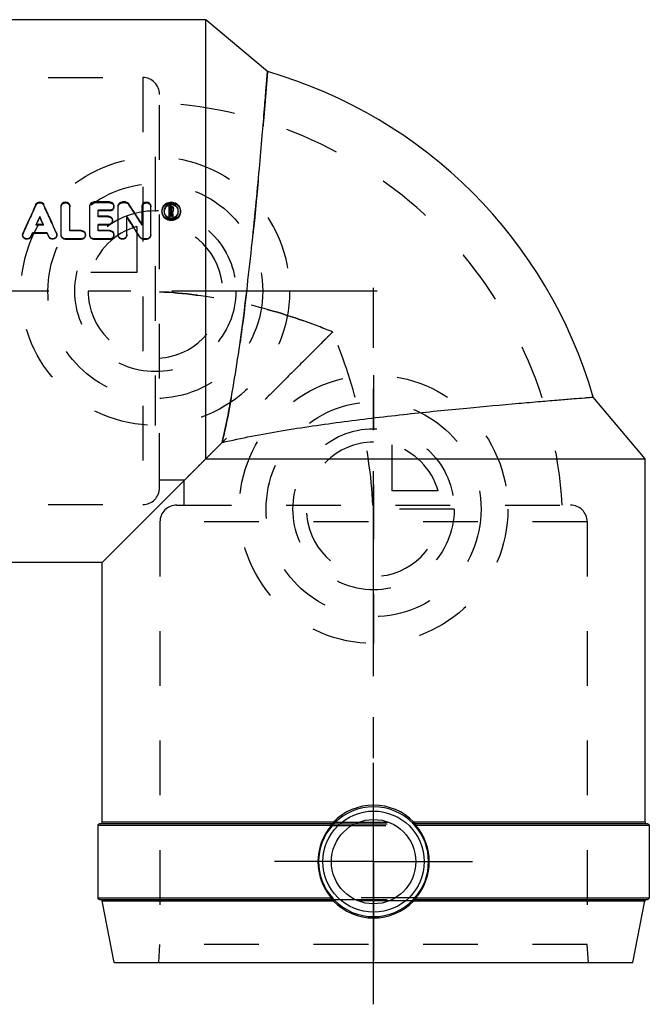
# Model space of a CAD drawing. Header units: millimetres. Extents: x 439 to 556, y 439 to 556.
# Tile 2 of 2: x 481 to 556, y 439 to 556. Entities that reach past the tile are written whole.
import ezdxf

# ---------------------------------------------------------------- set-up
doc = ezdxf.new("R2010")
doc.units = ezdxf.units.MM
doc.header["$LTSCALE"] = 65.185185
doc.linetypes.add('CENTER', pattern=[0.6, 0.375, -0.075, 0.075, -0.075])
doc.linetypes.add('HIDDEN', pattern=[0.2, 0.1, -0.1])
for name, color, linetype in [('ACHSEN_S', 7, 'CONTINUOUS'), ('FLAECHEN', 7, 'CONTINUOUS'), ('KOERPER', 7, 'CONTINUOUS'), ('KONST.EL_MIT_GEO', 7, 'CONTINUOUS'), ('KURVEN', 7, 'CONTINUOUS')]:
    doc.layers.add(name, color=color, linetype=linetype)

msp = doc.modelspace()

# ---------------------------------------------------------------- linework, layer by layer
at = {"layer": 'ACHSEN_S', "color": 2, "linetype": 'CENTER'}
for p, q in [((524.04, 523.62), (438.62, 523.62)), ((523.62, 438.62), (523.62, 524.02))]:
    msp.add_line(p, q, dxfattribs=at)
at = {"layer": 'FLAECHEN', "color": 8, "linetype": 'HIDDEN'}
for p, q in [((501.07, 498.12), (501.07, 501.11)), ((501.11, 501.07), (498.12, 501.07))]:
    msp.add_line(p, q, dxfattribs=at)
at = {"layer": 'FLAECHEN', "color": 7, "linetype": 'Continuous'}
msp.add_arc((495.22, 495.22), 56.8, 16.1174, 73.8662, dxfattribs=at)
at = {"layer": 'FLAECHEN', "color": 8, "linetype": 'HIDDEN'}
msp.add_arc((495.22, 495.22), 50.95, 3.263, 86.737, dxfattribs=at)
at = {"layer": 'KOERPER', "color": 7, "linetype": 'Continuous'}
for p, q in [((503.62, 555.97), (460.32, 555.97)), ((503.62, 503.62), (503.62, 555.97)), ((510.98, 549.79), (503.62, 555.97)), ((555.97, 503.62), (549.79, 510.99)), ((505.58, 505.58), (503.62, 503.62)), ((503.62, 503.62), (491.27, 491.27)), ((503.62, 503.62), (555.97, 503.62)), ((555.97, 460.32), (555.97, 503.62)), ((491.27, 491.27), (460.32, 491.27)), ((491.27, 460.32), (491.27, 491.27)), ((490.77, 459.92), (490.77, 451.32)), ((556.47, 459.92), (556.47, 451.32))]:
    msp.add_line(p, q, dxfattribs=at)
at = {"layer": 'KOERPER', "color": 2, "linetype": 'CENTER'}
for q in [(523.62, 467.4), (511.83, 455.62), (535.4, 455.62), (523.62, 443.83)]:
    msp.add_line((523.62, 455.62), q, dxfattribs=at)
at = {"layer": 'KOERPER', "color": 8, "linetype": 'HIDDEN'}
msp.add_open_spline([(510.99, 549.79), (510.99, 549.76), (510.98, 549.68), (510.96, 549.48), (510.94, 549.16), (510.88, 548.47), (510.79, 547.31), (510.65, 545.56), (510.46, 543.38), (510.24, 540.8), (509.98, 537.87), (509.34, 530.93), (508.44, 522.46), (507.04, 512.74), (506.12, 507.91), (505.58, 505.58)], degree=3, knots=[0, 0, 0, 0, 0.001472, 0.005884, 0.013212, 0.023417, 0.052248, 0.091799, 0.141285, 0.199734, 0.266022, 0.338897, 0.669123, 0.838847, 1, 1, 1, 1], dxfattribs=at)
at = {"layer": 'KOERPER', "color": 7, "linetype": 'Continuous'}
for points, knots in [([(508.51, 523.62), (508.71, 525.34), (509.09, 528.7), (509.58, 533.56), (510, 538.03), (510.34, 541.92), (510.58, 544.76), (510.73, 546.63), (510.82, 547.74), (510.89, 548.55), (510.94, 549.28), (510.96, 549.46), (510.99, 549.83), (510.99, 549.79)], [0, 0, 0, 0, 0.197646, 0.385806, 0.558276, 0.709029, 0.832603, 0.882716, 0.924393, 0.957229, 0.980914, 0.995217, 1, 1, 1, 1]), ([(505.58, 505.58), (506.25, 508.47), (507.34, 514.47), (508.14, 520.52), (508.51, 523.62)], [0, 0, 0, 0, 0.487428, 1, 1, 1, 1]), ([(505.58, 505.58), (507.91, 506.12), (512.74, 507.04), (520.11, 508.11), (527.49, 508.97), (534.43, 509.67), (539.72, 510.15), (543.38, 510.46), (545.56, 510.65), (547.31, 510.79), (548.47, 510.88), (549.16, 510.94), (549.48, 510.96), (549.68, 510.98), (549.76, 510.99), (549.79, 510.99)], [0, 0, 0, 0, 0.161145, 0.330863, 0.500972, 0.6611, 0.800264, 0.858714, 0.908198, 0.947749, 0.97658, 0.986787, 0.994115, 0.998526, 1, 1, 1, 1])]:
    msp.add_open_spline(points, degree=3, knots=knots, dxfattribs=at)
at = {"layer": 'KONST.EL_MIT_GEO', "color": 8, "linetype": 'HIDDEN'}
for p, q in [((445.73, 549.07), (496.12, 549.07)), ((496.12, 549.07), (496.12, 498.17)), ((498.12, 500.17), (498.12, 547.07)), ((483.39, 533.86), (483.39, 533.95)), ((484.32, 533.86), (484.32, 533.95)), ((490.31, 534.15), (490.31, 534.25)), ((492.18, 534.15), (490.31, 534.15)), ((492.18, 534.15), (492.18, 534.25)), ((493.71, 534.15), (493.71, 534.25)), ((494.05, 534.15), (493.71, 534.15)), ((494.05, 534.15), (494.05, 534.25)), ((494.48, 533.92), (494.48, 534.02)), ((492.69, 533.66), (492.69, 533.75)), ((498.41, 533.09), (498.41, 533.18)), ((498.66, 533.09), (498.66, 533.18)), ((499.51, 533.66), (499.26, 533.66)), ((499.43, 533.16), (499.43, 533.25)), ((499.51, 533.16), (499.43, 533.16)), ((499.48, 533), (499.48, 533.08)), ((499.51, 533.66), (499.51, 533.75)), ((499.51, 533.16), (499.51, 533.25)), ((499.6, 533.24), (499.6, 533.33)), ((499.65, 533.03), (499.65, 533.12)), ((499.76, 532.52), (499.65, 533.03)), ((499.77, 533.24), (499.77, 533.33)), ((500.36, 533.09), (500.36, 533.18)), ((500.62, 533.09), (500.62, 533.18)), ((490.82, 532.48), (490.82, 532.56)), ((492.01, 532.48), (490.82, 532.48)), ((492.01, 532.48), (492.01, 532.56)), ((492.52, 531.98), (492.52, 532.06)), ((499.59, 532.52), (499.58, 532.56)), ((481.86, 530.49), (481.86, 530.56)), ((483.42, 531.49), (483.42, 531.56)), ((483.42, 531.49), (483.46, 531.56)), ((484.29, 531.49), (483.42, 531.49)), ((484.29, 531.49), (484.26, 531.56)), ((484.29, 531.49), (484.29, 531.56)), ((485.85, 530.49), (485.85, 530.56)), ((487.43, 530.79), (487.43, 530.85)), ((488.78, 530.79), (487.43, 530.79)), ((488.78, 530.79), (488.78, 530.85)), ((490.82, 530.79), (490.82, 530.85)), ((492.18, 530.79), (490.82, 530.79)), ((492.18, 530.79), (492.18, 530.85)), ((496.05, 531.49), (496.05, 531.57)), ((481.81, 530.35), (481.81, 530.29)), ((485.9, 530.29), (485.9, 530.35)), ((486.41, 530.29), (486.41, 530.35)), ((489.29, 530.29), (489.29, 530.35)), ((489.8, 530.29), (489.8, 530.35)), ((492.69, 530.29), (492.69, 530.35)), ((493.2, 530.29), (493.2, 530.35)), ((494.22, 530.29), (494.22, 530.35)), ((497.07, 530.29), (497.07, 530.35)), ((445.73, 498.17), (496.12, 498.17)), ((500.17, 498.12), (547.07, 498.12)), ((498.17, 496.12), (498.17, 445.73)), ((549.07, 496.12), (498.17, 496.12)), ((549.07, 496.12), (549.07, 445.73)), ((518.74, 460.12), (528.5, 460.12)), ((518.76, 460.32), (528.48, 460.32)), ((518.58, 459.92), (528.66, 459.92)), ((528.66, 451.32), (518.58, 451.32)), ((518.74, 451.12), (528.5, 451.12)), ((528.48, 450.96), (518.76, 450.96)), ((498.02, 443.62), (498.17, 445.73)), ((549.07, 445.73), (498.17, 445.73)), ((549.22, 443.62), (549.07, 445.73))]:
    msp.add_line(p, q, dxfattribs=at)
at = {"layer": 'KONST.EL_MIT_GEO', "color": 7, "linetype": 'Continuous'}
for p, q in [((492.18, 534.25), (490.31, 534.25)), ((494.05, 534.25), (493.71, 534.25)), ((486.41, 530.35), (486.41, 533.75)), ((487.43, 530.85), (487.43, 533.75)), ((489.8, 530.35), (489.8, 533.75)), ((490.82, 532.56), (490.82, 533.26)), ((492.18, 533.26), (490.82, 533.26)), ((492.18, 533.17), (490.82, 533.17)), ((492.18, 533.17), (492.18, 533.26)), ((493.2, 530.35), (493.2, 533.75)), ((496.05, 531.57), (496.05, 533.75)), ((497.07, 530.35), (497.07, 533.75)), ((499.26, 532.52), (499.26, 533.75)), ((499.51, 533.75), (499.26, 533.75)), ((499.43, 533.25), (499.43, 533.59)), ((499.51, 533.59), (499.43, 533.59)), ((499.51, 533.5), (499.43, 533.5)), ((499.51, 533.25), (499.43, 533.25)), ((499.43, 532.52), (499.43, 533.08)), ((499.48, 533.08), (499.43, 533.08)), ((499.48, 533), (499.43, 533)), ((499.49, 533.03), (499.48, 533.08)), ((499.49, 532.94), (499.48, 533)), ((499.55, 532.76), (499.49, 533.03)), ((499.54, 532.73), (499.49, 532.94)), ((499.51, 533.5), (499.51, 533.59)), ((499.6, 533.33), (499.6, 533.51)), ((499.66, 533.06), (499.65, 533.12)), ((499.67, 533), (499.66, 533.06)), ((499.69, 532.95), (499.67, 533)), ((499.73, 532.77), (499.69, 532.95)), ((499.75, 532.66), (499.73, 532.77)), ((499.77, 533.33), (499.77, 533.51)), ((483.46, 531.56), (483.52, 531.7)), ((483.86, 532.45), (483.86, 532.53)), ((484.26, 531.56), (484.19, 531.7)), ((492.01, 532.56), (490.82, 532.56)), ((494.22, 530.35), (494.22, 532.56)), ((494.39, 532.21), (494.22, 532.48)), ((499.43, 532.6), (499.26, 532.6)), ((499.43, 532.52), (499.26, 532.52)), ((499.55, 532.68), (499.54, 532.73)), ((499.57, 532.71), (499.55, 532.76)), ((499.58, 532.56), (499.55, 532.68)), ((499.58, 532.65), (499.57, 532.71)), ((499.59, 532.6), (499.58, 532.65)), ((499.59, 532.52), (499.59, 532.6)), ((499.76, 532.6), (499.59, 532.6)), ((499.76, 532.52), (499.59, 532.52)), ((499.76, 532.6), (499.75, 532.66)), ((499.76, 532.52), (499.76, 532.6)), ((482.79, 530.15), (482.97, 530.56)), ((482.79, 530.09), (482.97, 530.5)), ((482.97, 530.5), (482.97, 530.56)), ((484.74, 530.56), (482.97, 530.56)), ((484.74, 530.5), (482.97, 530.5)), ((484.29, 531.56), (483.42, 531.56)), ((484.74, 530.5), (484.74, 530.56)), ((484.92, 530.15), (484.74, 530.56)), ((484.92, 530.09), (484.74, 530.5)), ((488.78, 530.85), (487.43, 530.85)), ((490.82, 530.85), (490.82, 531.56)), ((492.01, 531.56), (490.82, 531.56)), ((492.01, 531.49), (490.82, 531.49)), ((492.18, 530.85), (490.82, 530.85)), ((492.01, 531.49), (492.01, 531.56)), ((482.79, 530.09), (482.79, 530.15)), ((484.92, 530.09), (484.92, 530.15)), ((486.92, 529.79), (486.92, 529.85)), ((488.78, 529.85), (486.92, 529.85)), ((488.78, 529.79), (486.92, 529.79)), ((488.78, 529.79), (488.78, 529.85)), ((490.31, 529.79), (490.31, 529.85)), ((492.18, 529.85), (490.31, 529.85)), ((492.18, 529.79), (490.31, 529.79)), ((492.18, 529.79), (492.18, 529.85)), ((495.79, 530.03), (495.79, 530.09)), ((496.22, 529.79), (496.22, 529.85)), ((496.56, 529.85), (496.22, 529.85)), ((496.56, 529.79), (496.22, 529.79)), ((496.56, 529.79), (496.56, 529.85)), ((518.74, 460.12), (490.97, 460.12)), ((518.76, 460.32), (491.27, 460.32)), ((518.94, 460.21), (518.97, 460.21)), ((528.27, 460.21), (528.29, 460.21)), ((555.97, 460.32), (528.48, 460.32)), ((556.27, 460.12), (528.5, 460.12)), ((518.58, 459.92), (490.77, 459.92)), ((556.47, 459.92), (528.66, 459.92)), ((490.77, 451.32), (518.58, 451.32)), ((490.97, 451.12), (518.74, 451.12)), ((491.3, 450.96), (518.76, 450.96)), ((492.73, 443.62), (491.3, 450.96)), ((518.97, 451.03), (518.94, 451.03)), ((528.29, 451.03), (528.27, 451.03)), ((528.48, 450.96), (555.94, 450.96)), ((528.5, 451.12), (556.27, 451.12)), ((528.66, 451.32), (556.47, 451.32)), ((554.51, 443.62), (555.94, 450.96)), ((492.73, 443.62), (554.51, 443.62))]:
    msp.add_line(p, q, dxfattribs=at)
for radius in [6.03, 5.03]:
    msp.add_circle((523.62, 455.62), radius, dxfattribs=at)
at = {"layer": 'KONST.EL_MIT_GEO', "color": 8, "linetype": 'HIDDEN'}
for centre, radius, start, end in [((496.12, 547.07), 2, 0, 90), ((902.02, 341.36), 460.77, 155.3051, 155.765), ((65.69, 341.36), 460.77, 24.235, 24.6949), ((492.22, 533.66), 0.466, 349.7556, 359.9733), ((153.25, 310.97), 407.6, 32.7527, 33.1593), ((499.44, 533.09), 1.03, 180.0443, 193.9218), ((499.46, 533.09), 0.793, 176.8157, 180.0102), ((499.52, 533.25), 0.254, 300.4471, 307.0929), ((499.57, 533.09), 0.793, 359.9898, 3.169), ((499.59, 533.09), 1.03, 346.0966, 359.9559), ((492.05, 531.98), 0.474, 354.4609, 359.9932), ((485.41, 530.29), 0.491, 348.3005, 359.9882), ((488.81, 530.29), 0.484, 354.5224, 359.9935), ((492.21, 530.29), 0.484, 354.5224, 359.9935), ((493.73, 530.29), 0.487, 350.7015, 0.0297), ((496.59, 530.29), 0.487, 352.0377, 0.0343), ((491.99, 454.21), 69.86, 67.4853, 70.5149), ((492, 454.22), 69.85, 67.4855, 70.5153), ((496.12, 500.17), 2, 270, 360), ((500.17, 496.12), 2, 90, 180), ((547.07, 496.12), 2, 0, 90)]:
    msp.add_arc(centre, radius, start, end, dxfattribs=at)
at = {"layer": 'KONST.EL_MIT_GEO', "color": 7, "linetype": 'Continuous'}
for centre, radius, start, end in [((908.5, 340.27), 467.15, 155.5053, 155.9624), ((59.21, 340.27), 467.15, 24.0376, 24.4947), ((148.76, 310.21), 411.84, 32.5126, 32.9176), ((499.45, 533.18), 1.04, 159.2258, 179.9676), ((499.51, 533.01), 0.896, 83.0234, 97.0533), ((499.52, 533.34), 0.253, 300.6812, 313.7488), ((499.52, 533.25), 0.248, 307.0929, 319.9101), ((499.53, 533.51), 0.238, 359.9859, 11.0004), ((499.58, 533.18), 1.04, 0.0325, 20.7971), ((909.24, 340.45), 466.74, 155.6987, 155.8283), ((58.47, 340.45), 466.74, 24.1717, 24.3013), ((137.53, 303.81), 423.73, 32.2769, 32.6731), ((141.48, 304.17), 420.17, 32.5163, 32.8695), ((499.51, 533.22), 0.866, 246.8729, 299.1073), ((482.32, 530.35), 0.501, 156.0144, 173.8829), ((482.31, 530.35), 0.494, 173.9438, 180), ((523.62, 455.64), 6.71, 44.4993, 135.5007), ((523.62, 455.58), 6.58, 44.7272, 135.2729), ((490.97, 459.92), 0.2, 89.9996, 180), ((491.07, 460.32), 0.2, 270, 360), ((518.74, 460.46), 0.339, 270.024, 273.4188), ((523.6, 455.61), 6.53, 137.1719, 137.8986), ((523.58, 455.62), 6.51, 135.1919, 137.1726), ((518.73, 460.42), 0.298, 288.0311, 315.4754), ((518.73, 460.47), 0.351, 288.9954, 291.7306), ((518.73, 460.46), 0.342, 291.7368, 312.3696), ((523.65, 455.62), 6.51, 42.8622, 44.8082), ((529.95, 461.91), 2.39, 225.2972, 225.9317), ((528.5, 460.45), 0.333, 227.5886, 269.9736), ((528.5, 460.42), 0.298, 224.5246, 232.228), ((529.91, 461.86), 2.33, 225.9289, 227.2333), ((523.64, 455.61), 6.53, 42.1013, 42.8628), ((528.51, 460.42), 0.299, 254.9514, 269.9745), ((556.17, 460.32), 0.2, 180, 270), ((556.27, 459.92), 0.2, 0, 90.0004), ((523.61, 455.62), 6.62, 139.4888, 220.5112), ((523.58, 455.62), 6.51, 137.8539, 222.146), ((511.92, 472.23), 14, 298.3953, 298.588), ((513.3, 469.69), 11.1, 298.6004, 298.8333), ((518.35, 460.52), 0.639, 298.7765, 301.022), ((523.66, 455.62), 6.51, 317.8539, 42.146), ((534.56, 470.84), 12.42, 241.1853, 241.6108), ((523.63, 455.62), 6.62, 319.4893, 40.5107), ((490.97, 451.32), 0.2, 180, 270.0004), ((491.1, 450.92), 0.2, 11, 90), ((512.67, 440.4), 12.41, 61.1853, 61.6109), ((518.73, 450.82), 0.299, 74.9632, 89.9743), ((518.74, 450.79), 0.333, 47.5894, 89.974), ((523.6, 455.63), 6.53, 222.1013, 222.8628), ((518.76, 450.86), 0.0995, 59.8761, 89.9218), ((523.58, 455.62), 6.51, 222.8622, 224.8082), ((523.61, 455.58), 6.68, 224.2318, 224.4524), ((523.62, 455.59), 6.68, 224.4331, 315.5638), ((517.32, 449.37), 2.33, 45.9293, 47.234), ((518.73, 450.82), 0.296, 44.4153, 52.1692), ((517.28, 449.33), 2.39, 45.2974, 45.9322), ((523.62, 455.61), 6.54, 224.4273, 315.5727), ((523.65, 455.62), 6.51, 315.1919, 317.183), ((528.51, 450.82), 0.299, 90.0257, 112.5665), ((523.62, 455.58), 6.67, 315.5435, 315.7671), ((528.5, 450.79), 0.333, 93.422, 106.1477), ((523.64, 455.63), 6.53, 317.1823, 317.8986), ((528.5, 450.78), 0.339, 90.0236, 93.4186), ((528.89, 450.71), 0.639, 118.7764, 121.0223), ((533.93, 441.55), 11.1, 118.6004, 118.8333), ((535.32, 439), 14, 118.3954, 118.588), ((556.13, 450.92), 0.2, 90, 169), ((556.27, 451.32), 0.2, 269.9996, 360)]:
    msp.add_arc(centre, radius, start, end, dxfattribs=at)
for points, knots in [([(483.39, 533.95), (483.43, 534.04), (483.56, 534.19), (483.86, 534.27), (484.15, 534.19), (484.28, 534.04), (484.32, 533.95)], [0, 0, 0, 0, 0.247368, 0.499096, 0.751351, 1, 1, 1, 1]), ([(486.41, 533.75), (486.41, 533.88), (486.52, 534.15), (486.92, 534.3), (487.31, 534.15), (487.43, 533.88), (487.43, 533.75)], [0, 0, 0, 0, 0.247503, 0.499571, 0.751721, 1, 1, 1, 1]), ([(489.8, 533.75), (489.8, 533.88), (489.92, 534.15), (490.18, 534.25), (490.31, 534.25)], [0, 0, 0, 0, 0.494651, 1, 1, 1, 1]), ([(492.18, 534.25), (492.31, 534.25), (492.58, 534.15), (492.69, 533.88), (492.69, 533.75)], [0, 0, 0, 0, 0.505812, 1, 1, 1, 1]), ([(493.2, 533.75), (493.2, 533.88), (493.31, 534.15), (493.58, 534.25), (493.71, 534.25)], [0, 0, 0, 0, 0.494651, 1, 1, 1, 1]), ([(494.05, 534.25), (494.13, 534.25), (494.3, 534.21), (494.43, 534.09), (494.48, 534.02)], [0, 0, 0, 0, 0.500224, 1, 1, 1, 1]), ([(496.05, 533.75), (496.05, 533.88), (496.17, 534.15), (496.56, 534.3), (496.96, 534.15), (497.07, 533.88), (497.07, 533.75)], [0, 0, 0, 0, 0.247503, 0.499571, 0.751721, 1, 1, 1, 1]), ([(498.48, 533.55), (498.55, 533.75), (498.85, 534.12), (499.51, 534.31), (500.18, 534.12), (500.47, 533.75), (500.55, 533.55)], [0, 0, 0, 0, 0.248631, 0.50033, 0.751642, 1, 1, 1, 1]), ([(499.93, 533.89), (499.81, 533.96), (499.51, 534.04), (499.22, 533.96), (499.09, 533.89)], [0, 0, 0, 0, 0.499069, 1, 1, 1, 1]), ([(492.69, 533.75), (492.69, 533.63), (492.58, 533.36), (492.31, 533.26), (492.18, 533.26)], [0, 0, 0, 0, 0.493598, 1, 1, 1, 1]), ([(492.68, 533.58), (492.66, 533.47), (492.53, 533.25), (492.3, 533.17), (492.18, 533.17)], [0, 0, 0, 0, 0.493022, 1, 1, 1, 1]), ([(500.59, 532.84), (500.53, 532.61), (500.24, 532.18), (499.51, 531.94), (498.78, 532.18), (498.5, 532.61), (498.44, 532.84)], [0, 0, 0, 0, 0.247805, 0.50043, 0.752789, 1, 1, 1, 1]), ([(500.55, 532.81), (500.47, 532.61), (500.18, 532.24), (499.51, 532.04), (498.85, 532.24), (498.55, 532.6), (498.48, 532.81)], [0, 0, 0, 0, 0.248791, 0.500344, 0.751506, 1, 1, 1, 1]), ([(499.09, 533.89), (498.97, 533.82), (498.75, 533.61), (498.66, 533.32), (498.66, 533.18)], [0, 0, 0, 0, 0.502615, 1, 1, 1, 1]), ([(498.66, 533.18), (498.66, 533.04), (498.71, 532.86), (498.81, 532.71), (498.84, 532.67)], [0, 0, 0, 0, 0.745347, 1, 1, 1, 1]), ([(498.84, 533.59), (498.82, 533.56), (498.72, 533.42), (498.67, 533.26), (498.67, 533.13)], [0, 0, 0, 0, 0.255095, 1, 1, 1, 1]), ([(500.36, 533.18), (500.36, 533.32), (500.28, 533.61), (500.06, 533.82), (499.93, 533.89)], [0, 0, 0, 0, 0.496133, 1, 1, 1, 1]), ([(500.36, 533.13), (500.35, 533.26), (500.3, 533.42), (500.21, 533.56), (500.18, 533.59)], [0, 0, 0, 0, 0.745201, 1, 1, 1, 1]), ([(500.18, 532.67), (500.21, 532.71), (500.31, 532.86), (500.36, 533.04), (500.36, 533.18)], [0, 0, 0, 0, 0.255073, 1, 1, 1, 1]), ([(492.01, 532.56), (492.14, 532.56), (492.41, 532.46), (492.52, 532.19), (492.52, 532.06)], [0, 0, 0, 0, 0.504498, 1, 1, 1, 1]), ([(492.52, 532.06), (492.52, 531.94), (492.41, 531.67), (492.14, 531.56), (492.01, 531.56)], [0, 0, 0, 0, 0.494991, 1, 1, 1, 1]), ([(492.52, 531.94), (492.51, 531.82), (492.38, 531.58), (492.13, 531.49), (492.01, 531.49)], [0, 0, 0, 0, 0.493769, 1, 1, 1, 1]), ([(488.78, 530.85), (488.91, 530.85), (489.18, 530.75), (489.29, 530.48), (489.29, 530.35)], [0, 0, 0, 0, 0.502915, 1, 1, 1, 1]), ([(492.18, 530.85), (492.31, 530.85), (492.58, 530.75), (492.69, 530.48), (492.69, 530.35)], [0, 0, 0, 0, 0.502915, 1, 1, 1, 1]), ([(482.79, 530.15), (482.74, 530.05), (482.57, 529.87), (482.21, 529.82), (481.9, 530.01), (481.81, 530.24), (481.81, 530.35)], [0, 0, 0, 0, 0.249921, 0.49997, 0.750386, 1, 1, 1, 1]), ([(482.79, 530.09), (482.74, 529.99), (482.57, 529.81), (482.21, 529.76), (481.9, 529.95), (481.81, 530.18), (481.81, 530.29)], [0, 0, 0, 0, 0.249688, 0.50067, 0.751451, 1, 1, 1, 1]), ([(485.9, 530.35), (485.9, 530.24), (485.81, 530.01), (485.5, 529.82), (485.14, 529.87), (484.97, 530.05), (484.92, 530.15)], [0, 0, 0, 0, 0.247808, 0.498468, 0.749427, 1, 1, 1, 1]), ([(485.89, 530.19), (485.87, 530.09), (485.75, 529.89), (485.45, 529.76), (485.12, 529.83), (484.96, 529.99), (484.92, 530.09)], [0, 0, 0, 0, 0.247077, 0.49852, 0.750252, 1, 1, 1, 1]), ([(486.92, 529.85), (486.79, 529.85), (486.52, 529.95), (486.41, 530.22), (486.41, 530.35)], [0, 0, 0, 0, 0.501896, 1, 1, 1, 1]), ([(486.92, 529.79), (486.79, 529.79), (486.52, 529.9), (486.41, 530.16), (486.41, 530.29)], [0, 0, 0, 0, 0.503526, 1, 1, 1, 1]), ([(489.29, 530.35), (489.29, 530.22), (489.18, 529.96), (488.91, 529.85), (488.78, 529.85)], [0, 0, 0, 0, 0.496652, 1, 1, 1, 1]), ([(489.29, 530.24), (489.28, 530.12), (489.16, 529.88), (488.91, 529.79), (488.78, 529.79)], [0, 0, 0, 0, 0.495333, 1, 1, 1, 1]), ([(490.31, 529.85), (490.18, 529.85), (489.91, 529.95), (489.8, 530.22), (489.8, 530.35)], [0, 0, 0, 0, 0.501896, 1, 1, 1, 1]), ([(490.31, 529.79), (490.18, 529.79), (489.91, 529.9), (489.8, 530.16), (489.8, 530.29)], [0, 0, 0, 0, 0.503526, 1, 1, 1, 1]), ([(492.69, 530.35), (492.69, 530.22), (492.58, 529.96), (492.31, 529.85), (492.18, 529.85)], [0, 0, 0, 0, 0.496652, 1, 1, 1, 1]), ([(492.69, 530.24), (492.68, 530.12), (492.56, 529.88), (492.3, 529.79), (492.18, 529.79)], [0, 0, 0, 0, 0.495333, 1, 1, 1, 1]), ([(494.22, 530.35), (494.22, 530.22), (494.11, 529.96), (493.71, 529.8), (493.31, 529.95), (493.2, 530.22), (493.2, 530.35)], [0, 0, 0, 0, 0.249071, 0.499567, 0.750164, 1, 1, 1, 1]), ([(494.21, 530.21), (494.19, 530.09), (494.05, 529.86), (493.67, 529.75), (493.3, 529.91), (493.2, 530.17), (493.2, 530.29)], [0, 0, 0, 0, 0.247815, 0.499703, 0.75101, 1, 1, 1, 1]), ([(496.22, 529.85), (496.14, 529.85), (495.97, 529.89), (495.84, 530.01), (495.79, 530.09)], [0, 0, 0, 0, 0.498419, 1, 1, 1, 1]), ([(496.22, 529.79), (496.14, 529.79), (495.97, 529.83), (495.84, 529.95), (495.79, 530.03)], [0, 0, 0, 0, 0.499353, 1, 1, 1, 1]), ([(497.07, 530.35), (497.07, 530.22), (496.96, 529.95), (496.69, 529.85), (496.56, 529.85)], [0, 0, 0, 0, 0.497789, 1, 1, 1, 1]), ([(497.07, 530.22), (497.05, 530.11), (496.93, 529.88), (496.68, 529.79), (496.56, 529.79)], [0, 0, 0, 0, 0.495302, 1, 1, 1, 1]), ([(518.58, 459.92), (518.58, 459.94), (518.58, 459.99), (518.58, 460.06), (518.59, 460.09), (518.6, 460.12), (518.61, 460.12)], [0, 0, 0, 0, 0.372138, 0.690107, 0.906342, 1, 1, 1, 1]), ([(518.66, 459.96), (518.66, 460), (518.67, 460.05), (518.7, 460.11), (518.72, 460.12)], [0, 0, 0, 0, 0.612108, 1, 1, 1, 1]), ([(518.72, 460.12), (518.73, 460.12), (518.73, 460.12), (518.73, 460.12), (518.74, 460.12)], [0, 0, 0, 0, 0.508317, 1, 1, 1, 1]), ([(518.76, 460.32), (518.76, 460.29), (518.76, 460.25), (518.75, 460.18), (518.75, 460.15), (518.74, 460.12), (518.73, 460.12)], [0, 0, 0, 0, 0.372521, 0.690752, 0.906983, 1, 1, 1, 1]), ([(518.83, 460.35), (518.84, 460.34), (518.87, 460.31), (518.89, 460.29), (518.91, 460.26)], [0, 0, 0, 0, 0.272795, 1, 1, 1, 1]), ([(518.91, 460.26), (518.92, 460.25), (518.93, 460.24), (518.95, 460.21), (518.94, 460.21)], [0, 0, 0, 0, 0.701465, 1, 1, 1, 1]), ([(528.32, 460.26), (528.32, 460.25), (528.31, 460.23), (528.29, 460.21), (528.29, 460.21)], [0, 0, 0, 0, 0.700621, 1, 1, 1, 1]), ([(528.41, 460.35), (528.4, 460.34), (528.37, 460.31), (528.34, 460.28), (528.32, 460.26)], [0, 0, 0, 0, 0.274694, 1, 1, 1, 1]), ([(528.48, 460.32), (528.48, 460.29), (528.48, 460.25), (528.48, 460.18), (528.49, 460.15), (528.5, 460.12), (528.51, 460.12)], [0, 0, 0, 0, 0.372519, 0.69075, 0.906981, 1, 1, 1, 1]), ([(528.51, 460.12), (528.51, 460.12), (528.51, 460.12), (528.5, 460.12), (528.5, 460.12)], [0, 0, 0, 0, 0.508297, 1, 1, 1, 1]), ([(528.58, 459.96), (528.58, 460), (528.57, 460.05), (528.53, 460.11), (528.51, 460.12)], [0, 0, 0, 0, 0.612012, 1, 1, 1, 1]), ([(528.66, 459.92), (528.66, 459.94), (528.66, 459.99), (528.65, 460.06), (528.64, 460.09), (528.64, 460.12), (528.63, 460.12)], [0, 0, 0, 0, 0.372138, 0.690106, 0.906341, 1, 1, 1, 1]), ([(518.58, 451.32), (518.58, 451.29), (518.58, 451.25), (518.58, 451.18), (518.59, 451.15), (518.6, 451.12), (518.61, 451.12)], [0, 0, 0, 0, 0.372138, 0.690106, 0.906341, 1, 1, 1, 1]), ([(518.66, 451.27), (518.66, 451.24), (518.67, 451.19), (518.7, 451.13), (518.72, 451.12)], [0, 0, 0, 0, 0.612012, 1, 1, 1, 1]), ([(518.72, 451.12), (518.73, 451.12), (518.73, 451.12), (518.73, 451.12), (518.74, 451.12)], [0, 0, 0, 0, 0.508297, 1, 1, 1, 1]), ([(518.76, 450.96), (518.76, 451), (518.75, 451.05), (518.74, 451.1), (518.73, 451.12), (518.73, 451.12)], [0, 0, 0, 0, 0.697414, 0.906964, 1, 1, 1, 1]), ([(518.83, 450.93), (518.84, 450.93), (518.87, 450.96), (518.89, 450.99), (518.91, 451.01)], [0, 0, 0, 0, 0.29134, 1, 1, 1, 1]), ([(518.91, 451.01), (518.92, 451.01), (518.93, 451.02), (518.93, 451.02), (518.94, 451.03)], [0, 0, 0, 0, 0.345093, 1, 1, 1, 1]), ([(528.27, 451.03), (528.3, 451.06), (528.35, 451.08), (528.39, 451.1), (528.41, 451.11)], [0, 0, 0, 0, 0.733134, 1, 1, 1, 1]), ([(528.32, 451.01), (528.32, 451.01), (528.31, 451.02), (528.3, 451.02), (528.3, 451.03)], [0, 0, 0, 0, 0.345111, 1, 1, 1, 1]), ([(528.41, 450.93), (528.4, 450.93), (528.37, 450.96), (528.34, 450.99), (528.32, 451.01)], [0, 0, 0, 0, 0.291356, 1, 1, 1, 1]), ([(528.48, 450.96), (528.48, 451), (528.48, 451.05), (528.49, 451.1), (528.5, 451.12), (528.51, 451.12)], [0, 0, 0, 0, 0.69743, 0.906981, 1, 1, 1, 1]), ([(528.51, 451.12), (528.51, 451.12), (528.51, 451.12), (528.5, 451.12), (528.5, 451.12)], [0, 0, 0, 0, 0.508317, 1, 1, 1, 1]), ([(528.58, 451.27), (528.58, 451.24), (528.57, 451.19), (528.53, 451.13), (528.51, 451.12)], [0, 0, 0, 0, 0.612108, 1, 1, 1, 1]), ([(528.66, 451.32), (528.66, 451.29), (528.66, 451.25), (528.65, 451.18), (528.64, 451.15), (528.64, 451.12), (528.63, 451.12)], [0, 0, 0, 0, 0.372138, 0.690107, 0.906342, 1, 1, 1, 1])]:
    msp.add_open_spline(points, degree=3, knots=knots, dxfattribs=at)
at = {"layer": 'KONST.EL_MIT_GEO', "color": 8, "linetype": 'HIDDEN'}
for points, knots in [([(483.39, 533.86), (483.43, 533.94), (483.56, 534.09), (483.86, 534.18), (484.15, 534.1), (484.28, 533.94), (484.32, 533.86)], [0, 0, 0, 0, 0.246806, 0.499093, 0.751911, 1, 1, 1, 1]), ([(486.41, 533.66), (486.41, 533.79), (486.52, 534.05), (486.92, 534.2), (487.31, 534.05), (487.43, 533.79), (487.43, 533.66)], [0, 0, 0, 0, 0.246687, 0.499569, 0.752537, 1, 1, 1, 1]), ([(489.8, 533.66), (489.8, 533.79), (489.92, 534.05), (490.18, 534.15), (490.31, 534.15)], [0, 0, 0, 0, 0.49302, 1, 1, 1, 1]), ([(492.18, 534.15), (492.31, 534.15), (492.58, 534.05), (492.69, 533.79), (492.69, 533.66)], [0, 0, 0, 0, 0.507444, 1, 1, 1, 1]), ([(493.2, 533.66), (493.2, 533.79), (493.31, 534.05), (493.58, 534.15), (493.71, 534.15)], [0, 0, 0, 0, 0.49302, 1, 1, 1, 1]), ([(494.05, 534.15), (494.13, 534.15), (494.3, 534.11), (494.43, 533.99), (494.48, 533.92)], [0, 0, 0, 0, 0.501134, 1, 1, 1, 1]), ([(496.05, 533.66), (496.05, 533.79), (496.17, 534.05), (496.56, 534.2), (496.96, 534.05), (497.07, 533.79), (497.07, 533.66)], [0, 0, 0, 0, 0.246687, 0.499569, 0.752537, 1, 1, 1, 1]), ([(498.41, 533.09), (498.41, 533.23), (498.47, 533.51), (498.8, 533.98), (499.52, 534.26), (500.23, 533.98), (500.56, 533.51), (500.62, 533.23), (500.62, 533.09)], [0, 0, 0, 0, 0.124024, 0.250019, 0.500642, 0.751194, 0.876776, 1, 1, 1, 1]), ([(498.66, 533.09), (498.66, 532.98), (498.71, 532.77), (498.96, 532.41), (499.51, 532.18), (500.07, 532.4), (500.32, 532.77), (500.36, 532.98), (500.36, 533.09)], [0, 0, 0, 0, 0.123216, 0.248916, 0.49913, 0.749773, 0.876197, 1, 1, 1, 1]), ([(499.51, 533.66), (499.58, 533.66), (499.71, 533.61), (499.77, 533.48), (499.77, 533.42)], [0, 0, 0, 0, 0.50526, 1, 1, 1, 1]), ([(499.51, 533.16), (499.54, 533.16), (499.58, 533.18), (499.6, 533.22), (499.6, 533.24)], [0, 0, 0, 0, 0.507939, 1, 1, 1, 1]), ([(492.01, 532.48), (492.14, 532.48), (492.41, 532.38), (492.52, 532.11), (492.52, 531.98)], [0, 0, 0, 0, 0.50613, 1, 1, 1, 1]), ([(488.78, 530.79), (488.91, 530.79), (489.18, 530.69), (489.29, 530.42), (489.29, 530.29)], [0, 0, 0, 0, 0.504548, 1, 1, 1, 1]), ([(492.18, 530.79), (492.31, 530.79), (492.58, 530.69), (492.69, 530.42), (492.69, 530.29)], [0, 0, 0, 0, 0.504548, 1, 1, 1, 1]), ([(515.3, 520.07), (512.54, 521.05), (506.88, 522.64), (501.04, 523.4), (498.12, 523.54)], [0, 0, 0, 0, 0.499921, 1, 1, 1, 1]), ([(498.12, 523.54), (501.04, 523.4), (506.88, 522.64), (512.54, 521.05), (515.3, 520.07)], [0, 0, 0, 0, 0.500079, 1, 1, 1, 1]), ([(515.29, 515.3), (515.58, 515.58), (516.73, 516.73), (517.88, 517.88), (518.75, 518.75)], [0, 0, 0, 0, 0.247421, 1, 1, 1, 1]), ([(518.75, 518.75), (518.45, 518.46), (517.3, 517.31), (516.15, 516.16), (515.3, 515.3)], [0, 0, 0, 0, 0.2523, 1, 1, 1, 1]), ([(523.54, 498.12), (523.36, 501.66), (522.33, 508.71), (520.1, 515.47), (518.75, 518.75)], [0, 0, 0, 0, 0.500221, 1, 1, 1, 1]), ([(515.3, 515.3), (514.42, 514.43), (512.72, 512.72), (510.23, 510.23), (508.24, 508.24), (506.74, 506.74), (505.7, 505.7), (504.74, 504.74), (503.85, 503.85), (503.07, 503.07), (502.48, 502.48), (502.07, 502.07), (501.82, 501.82), (501.6, 501.6), (501.41, 501.41), (501.29, 501.29), (501.2, 501.2), (501.16, 501.16), (501.12, 501.12), (501.09, 501.09), (501.08, 501.08), (501.07, 501.07), (501.07, 501.07)], [0, 0, 0, 0, 0.183437, 0.359492, 0.525039, 0.602632, 0.675948, 0.744219, 0.806595, 0.862094, 0.909659, 0.930118, 0.94818, 0.963722, 0.976623, 0.986776, 0.990797, 0.994102, 0.996681, 0.998525, 0.999631, 1, 1, 1, 1])]:
    msp.add_open_spline(points, degree=3, knots=knots, dxfattribs=at)
at = {"layer": 'KONST.EL_MIT_GEO', "color": 7, "linetype": 'Continuous'}
for points in [[(498.48, 532.81), (498.43, 532.93), (498.41, 533.05), (498.41, 533.18)], [(499.09, 533.8), (499, 533.74), (498.91, 533.67), (498.84, 533.59)], [(499.4, 533.9), (499.3, 533.88), (499.19, 533.85), (499.09, 533.8)], [(499.51, 533.75), (499.54, 533.75), (499.57, 533.75), (499.6, 533.74)], [(499.59, 533.54), (499.58, 533.57), (499.55, 533.59), (499.51, 533.59)], [(499.59, 533.45), (499.58, 533.48), (499.55, 533.5), (499.51, 533.5)], [(499.51, 533.25), (499.53, 533.25), (499.54, 533.25), (499.56, 533.26)], [(499.56, 533.26), (499.57, 533.27), (499.58, 533.28), (499.59, 533.29)], [(499.6, 533.51), (499.6, 533.52), (499.6, 533.53), (499.59, 533.54)], [(499.59, 533.29), (499.59, 533.3), (499.6, 533.31), (499.6, 533.33)], [(499.6, 533.74), (499.63, 533.73), (499.67, 533.71), (499.69, 533.68)], [(499.93, 533.8), (499.84, 533.85), (499.73, 533.88), (499.62, 533.9)], [(499.69, 533.68), (499.73, 533.65), (499.75, 533.6), (499.76, 533.55)], [(499.75, 533.25), (499.74, 533.21), (499.72, 533.18), (499.69, 533.15)], [(499.75, 533.16), (499.74, 533.13), (499.73, 533.11), (499.71, 533.09)], [(499.77, 533.33), (499.77, 533.3), (499.76, 533.27), (499.75, 533.25)], [(499.77, 533.24), (499.77, 533.21), (499.76, 533.18), (499.75, 533.16)], [(500.18, 533.59), (500.12, 533.67), (500.03, 533.75), (499.93, 533.8)], [(500.62, 533.18), (500.62, 533.05), (500.6, 532.93), (500.55, 532.81)], [(483.52, 531.7), (483.63, 531.95), (483.74, 532.2), (483.86, 532.45)], [(484.19, 531.7), (484.08, 531.95), (483.97, 532.2), (483.86, 532.45)], [(498.84, 532.67), (498.93, 532.56), (499.05, 532.48), (499.17, 532.42)], [(499.94, 532.46), (500.03, 532.51), (500.12, 532.59), (500.18, 532.67)], [(485.85, 530.56), (485.88, 530.49), (485.9, 530.42), (485.9, 530.35)], [(518.97, 460.21), (518.88, 460.12), (518.79, 460.04), (518.68, 459.98)], [(518.82, 460.13), (518.79, 460.12), (518.76, 460.12), (518.73, 460.12)], [(518.83, 460.35), (518.81, 460.33), (518.79, 460.32), (518.76, 460.32)], [(518.85, 460.14), (518.82, 460.13), (518.79, 460.12), (518.76, 460.12)], [(528.43, 460.13), (528.39, 460.14), (528.35, 460.16), (528.32, 460.18)], [(528.45, 460.05), (528.41, 460.08), (528.37, 460.12), (528.33, 460.15)], [(528.48, 460.32), (528.45, 460.32), (528.42, 460.33), (528.41, 460.35)], [(528.58, 459.96), (528.53, 459.99), (528.49, 460.02), (528.45, 460.05)], [(518.66, 451.27), (518.7, 451.25), (518.75, 451.22), (518.79, 451.19)], [(518.79, 451.19), (518.83, 451.16), (518.87, 451.12), (518.91, 451.08)], [(518.81, 451.11), (518.84, 451.1), (518.88, 451.08), (518.91, 451.06)], [(518.81, 450.94), (518.82, 450.94), (518.82, 450.93), (518.83, 450.93)], [(528.27, 451.03), (528.36, 451.12), (528.45, 451.2), (528.56, 451.26)], [(528.29, 451.03), (528.32, 451.06), (528.36, 451.08), (528.39, 451.1)], [(528.41, 450.93), (528.43, 450.95), (528.45, 450.96), (528.48, 450.96)]]:
    msp.add_open_spline(points, degree=3, dxfattribs=at)
at = {"layer": 'KONST.EL_MIT_GEO', "color": 8, "linetype": 'HIDDEN'}
for points in [[(499.6, 533.42), (499.6, 533.43), (499.6, 533.44), (499.59, 533.45)], [(481.81, 530.29), (481.81, 530.36), (481.83, 530.43), (481.86, 530.49)], [(485.85, 530.49), (485.88, 530.43), (485.9, 530.36), (485.9, 530.29)]]:
    msp.add_open_spline(points, degree=3, dxfattribs=at)
at = {"layer": 'KURVEN', "color": 8, "linetype": 'HIDDEN'}
for p, q in [((497.62, 539.62), (497.62, 507.62)), ((495.42, 531.31), (495.42, 525.82)), ((495.42, 525.82), (489.93, 525.82)), ((507.22, 523.62), (489.62, 523.62)), ((523.62, 513.62), (523.62, 481.62)), ((525.82, 499.82), (525.82, 505.31)), ((531.31, 499.82), (525.82, 499.82)), ((533.22, 497.62), (523.62, 497.62))]:
    msp.add_line(p, q, dxfattribs=at)
for centre, radius in [((497.62, 523.62), 16), ((497.62, 523.62), 12.8), ((497.62, 523.62), 9.6), ((523.62, 497.62), 16), ((523.62, 497.62), 12.8), ((523.62, 497.62), 9.6)]:
    msp.add_circle(centre, radius, dxfattribs=at)
for centre, start, end in [((497.62, 523.62), 180, 90), ((497.62, 523.62), 105.962, 164.038), ((523.62, 497.62), 90, 360), ((523.62, 497.62), 15.962, 74.038)]:
    msp.add_arc(centre, 8, start, end, dxfattribs=at)

doc.saveas('drawing.dxf')
